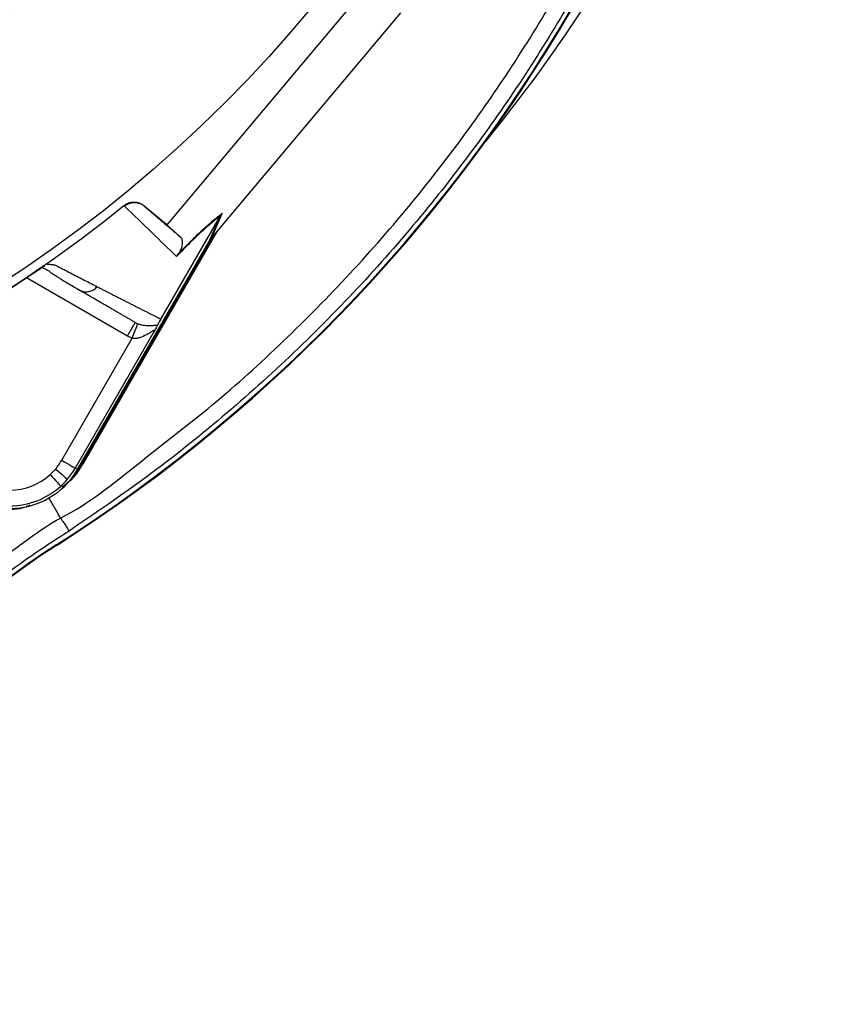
# Model space of a CAD drawing. Header units: millimetres. Extents: x 1190 to 1790, y 1177 to 1877.
# Tile 5 of 13: x 1633 to 1790, y 1223 to 1411. Entities that reach past the tile are written whole.
import ezdxf

# ---------------------------------------------------------------- set-up
doc = ezdxf.new("R2010")
doc.units = ezdxf.units.MM

msp = doc.modelspace()

# ---------------------------------------------------------------- linework, layer by layer
at = {"color": 7, "linetype": 'Continuous', "lineweight": 25}
for p, q in [((1700.08, 1417.63), (1661.49, 1371.69)), ((1670.12, 1369.2), (1706.25, 1412.21)), ((1653.42, 1375.29), (1653.31, 1375.39)), ((1657.13, 1375.35), (1657.22, 1375.26)), ((1661.49, 1371.69), (1657.13, 1375.35)), ((1660.34, 1353.68), (1671.74, 1373.41)), ((1669.59, 1368.49), (1671.74, 1373.42)), ((1672.08, 1373.9), (1669.91, 1368.96)), ((1661.49, 1371.69), (1664.02, 1369.46)), ((1670.31, 1369.43), (1645.43, 1326.35)), ((1671.08, 1370.35), (1645.61, 1326.24)), ((1644.43, 1324.92), (1669.59, 1368.49)), ((1638.1, 1363.82), (1638.18, 1363.86)), ((1644.69, 1359.25), (1645.11, 1359.1)), ((1641.41, 1326.67), (1654.87, 1350)), ((1659.04, 1351.21), (1644, 1325.17)), ((1645.61, 1326.24), (1645.43, 1326.35)), ((1644, 1325.17), (1644.43, 1324.92)), ((1640.47, 1310.58), (1640.54, 1310.47))]:
    msp.add_line(p, q, dxfattribs=at)
at = {"color": 8, "linetype": 'Continuous', "lineweight": 25}
msp.add_line((1653.98, 1350.42), (1634.66, 1361.58), dxfattribs=at)
at = {"color": 7, "linetype": 'Continuous', "lineweight": 25, "flags": 128}
for points in [[(1654.87, 1350), (1655.08, 1350.53), (1655.28, 1351.04), (1655.46, 1351.51), (1655.62, 1351.93), (1655.76, 1352.28), (1655.86, 1352.55), (1655.93, 1352.72), (1655.95, 1352.79)], [(1641.41, 1326.67), (1641.9, 1326.38), (1642.38, 1326.11), (1642.82, 1325.85), (1643.21, 1325.63), (1643.54, 1325.44), (1643.78, 1325.3), (1643.94, 1325.21), (1644, 1325.17)], [(1645.43, 1326.35), (1644.12, 1324.38), (1644.01, 1324.24)], [(1639.21, 1323.94), (1639.59, 1323.52), (1639.97, 1323.11), (1640.31, 1322.73), (1640.61, 1322.4), (1640.86, 1322.12), (1641.05, 1321.91), (1641.18, 1321.78), (1641.23, 1321.72)], [(1640.23, 1325), (1640.66, 1324.63), (1641.09, 1324.27), (1641.47, 1323.94), (1641.82, 1323.65), (1642.1, 1323.41), (1642.32, 1323.22), (1642.46, 1323.1), (1642.51, 1323.06)]]:
    msp.add_lwpolyline(points, dxfattribs=at)
at = {"color": 7, "linetype": 'Continuous', "lineweight": 25}
for radius in [258.01, 217.51, 204, 203]:
    msp.add_circle((1490.08, 1577.37), radius, dxfattribs=at)
for centre, radius, start, end in [((1490.08, 1577.37), 300, 22.5, 252.1641), ((1490.08, 1577.37), 300, 320.7581, 22.5), ((1478.54, 1564.51), 301.17, 302.5259, 358.7768), ((1478.54, 1564.51), 301.3, 302.5259, 358.8214), ((1490.08, 1577.37), 259.7, 291.0565, 308.9435), ((1631.53, 1332.37), 11.4, 319.6989, 330), ((1631.53, 1332.37), 14.9, 270, 330), ((1631.53, 1332.37), 11.4, 270, 312.3248), ((1631.53, 1332.37), 11.4, 312.3248, 319.6989), ((1631.53, 1332.37), 14.4, 319.6989, 330), ((1631.53, 1332.37), 14.4, 270, 312.3248), ((1631.53, 1332.37), 14.4, 312.3248, 319.6989), ((1714.58, 1194.37), 137.7, 122.5259, 168.1501), ((1714.58, 1194.37), 137.83, 122.5259, 165.4043)]:
    msp.add_arc(centre, radius, start, end, dxfattribs=at)
msp.add_ellipse((1669.35, 1367.88), major_axis=(11.1, 13.24), ratio=0.015428, start_param=1.483174, end_param=1.50138, dxfattribs=at)
at = {"color": 8, "linetype": 'Continuous', "lineweight": 25}
for points, knots in [([(1779.06, 1557.37), (1779.03, 1554.61), (1778.92, 1545.19), (1777.36, 1529.19), (1774.54, 1510.55), (1770.71, 1493.2), (1766.24, 1477.12), (1760.88, 1461.27), (1754.62, 1445.72), (1747.5, 1430.49), (1739.54, 1415.67), (1730.77, 1401.3), (1721.21, 1387.42), (1710.58, 1373.69), (1698.83, 1360.23), (1685.92, 1347.13), (1672.24, 1334.86), (1657.92, 1323.41), (1647.84, 1316.56), (1642.82, 1313.15)], [0, 0, 0, 0, 0.0285087, 0.0971446, 0.1655486, 0.2229034, 0.2803029, 0.3376589, 0.395409, 0.4532041, 0.5109554, 0.5688687, 0.6268263, 0.6847385, 0.7478486, 0.811076, 0.8743028, 0.9374119, 1, 1, 1, 1]), ([(1641.19, 1315.63), (1641.19, 1315.63), (1646.57, 1318.32), (1655.96, 1326.12), (1670.37, 1337.04), (1683.86, 1349.31), (1696.65, 1362.24), (1708.29, 1375.58), (1718.81, 1389.17), (1728.27, 1402.92), (1736.96, 1417.15), (1744.84, 1431.83), (1751.89, 1446.9), (1758.08, 1462.31), (1763.39, 1478), (1767.81, 1493.92), (1771.6, 1511.1), (1774.36, 1529.55), (1775.83, 1543.58), (1775.95, 1551.09), (1775.96, 1552.01)], [0, 0, 0, 0, 0, 0.063786, 0.128113, 0.19256, 0.257007, 0.321335, 0.380369, 0.439449, 0.498484, 0.557352, 0.616264, 0.675131, 0.73359, 0.792094, 0.850552, 0.920259, 0.990203, 1, 1, 1, 1]), ([(1645.11, 1359.1), (1645.25, 1359.04), (1645.69, 1358.85), (1646.53, 1358.89), (1647.48, 1359.2), (1647.97, 1359.64), (1648.21, 1359.86)], [0, 0, 0, 0, 0.1405881, 0.432385, 0.7241855, 1, 1, 1, 1]), ([(1641.19, 1315.63), (1640.92, 1316.1), (1640.44, 1316.94), (1639.39, 1318.75), (1638.93, 1319.56)], [0, 0, 0, 0, 0.55688, 1, 1, 1, 1])]:
    msp.add_open_spline(points, degree=3, knots=knots, dxfattribs=at)
at = {"color": 7, "linetype": 'Continuous', "lineweight": 25}
for points, knots in [([(1653.31, 1375.39), (1653.58, 1375.61), (1653.89, 1375.77), (1654.54, 1376), (1654.88, 1376.06), (1655.4, 1376.05), (1655.58, 1376.04), (1655.91, 1375.97), (1656.08, 1375.93), (1656.57, 1375.75), (1656.86, 1375.57), (1657.13, 1375.35)], [0, 0, 0, 0, 0.25, 0.25, 0.5, 0.5, 0.625, 0.625, 0.75, 0.75, 1, 1, 1, 1]), ([(1663.37, 1365.65), (1661.86, 1367.11), (1660.28, 1368.64), (1656.96, 1371.84), (1655.23, 1373.52), (1653.4, 1375.28)], [0, 0, 0, 0, 0.5, 0.5, 1, 1, 1, 1]), ([(1653.42, 1375.29), (1653.69, 1375.51), (1653.99, 1375.68), (1654.65, 1375.91), (1654.99, 1375.96), (1655.51, 1375.96), (1655.68, 1375.94), (1656.01, 1375.88), (1656.18, 1375.84), (1656.5, 1375.72), (1656.66, 1375.64), (1656.95, 1375.47), (1657.09, 1375.37), (1657.22, 1375.26)], [0, 0, 0, 0, 0.25, 0.25, 0.5, 0.5, 0.625, 0.625, 0.75, 0.75, 0.875, 0.875, 1, 1, 1, 1]), ([(1671.74, 1373.41), (1671.24, 1373.03), (1670.69, 1372.59), (1669.81, 1371.84), (1669.5, 1371.58), (1668.85, 1371.01), (1668.52, 1370.71), (1667.48, 1369.75), (1666.73, 1369.04), (1665.13, 1367.47), (1664.28, 1366.6), (1663.37, 1365.65)], [0, 0, 0, 0, 0.25, 0.25, 0.375, 0.375, 0.5, 0.5, 0.75, 0.75, 1, 1, 1, 1]), ([(1663.64, 1366.07), (1664.09, 1366.54), (1664.54, 1367), (1665.4, 1367.87), (1665.82, 1368.29), (1667.04, 1369.48), (1667.79, 1370.2), (1668.83, 1371.16), (1669.17, 1371.46), (1669.82, 1372.04), (1670.13, 1372.31), (1671.02, 1373.06), (1671.57, 1373.51), (1672.08, 1373.9)], [0, 0, 0, 0, 0.125, 0.125, 0.25, 0.25, 0.5, 0.5, 0.625, 0.625, 0.75, 0.75, 1, 1, 1, 1]), ([(1664.02, 1369.46), (1664.14, 1369.36), (1664.24, 1369.22), (1664.39, 1368.9), (1664.44, 1368.71), (1664.47, 1368.38), (1664.47, 1368.25), (1664.45, 1367.99), (1664.44, 1367.84), (1664.38, 1367.59), (1664.36, 1367.5), (1664.3, 1367.32), (1664.27, 1367.21), (1664.18, 1366.99), (1664.13, 1366.86), (1664.01, 1366.63), (1663.96, 1366.55), (1663.87, 1366.4), (1663.83, 1366.34), (1663.75, 1366.22), (1663.7, 1366.15), (1663.64, 1366.07)], [0, 0, 0, 0, 0.25, 0.25, 0.5, 0.5, 0.625, 0.625, 0.75, 0.75, 0.8125, 0.8125, 0.875, 0.875, 0.9375, 0.9375, 0.96875, 0.96875, 0.984375, 0.984375, 1, 1, 1, 1]), ([(1634.18, 1361.25), (1634.24, 1361.3), (1634.38, 1361.39), (1634.58, 1361.52), (1634.78, 1361.65), (1634.97, 1361.78), (1635.17, 1361.91), (1635.36, 1362.04), (1635.55, 1362.16), (1635.74, 1362.29), (1635.92, 1362.41), (1636.16, 1362.57), (1636.45, 1362.76), (1636.78, 1362.97), (1637.08, 1363.17), (1637.37, 1363.36), (1637.63, 1363.53), (1637.88, 1363.68), (1638.03, 1363.77), (1638.1, 1363.82)], [0, 0, 0, 0, 0.043919, 0.087472, 0.13073, 0.173768, 0.216664, 0.259492, 0.30233, 0.345255, 0.388344, 0.431671, 0.51489, 0.596546, 0.677156, 0.757259, 0.837405, 0.91814, 1, 1, 1, 1]), ([(1634.18, 1361.25), (1634.56, 1361.51), (1635.33, 1362.02), (1636.42, 1362.74), (1637.28, 1363.3), (1637.61, 1363.5), (1637.73, 1363.58)], [0, 0, 0, 0, 0.272037, 0.551472, 0.845023, 1, 1, 1, 1]), ([(1637.82, 1363.39), (1637.96, 1363.36), (1638.55, 1363.24), (1639.09, 1362.72), (1639.91, 1362.19), (1641.12, 1361.4), (1642.85, 1360.36), (1644.32, 1359.51), (1645.09, 1359.06)], [0, 0, 0, 0, 0.0384065, 0.1575868, 0.2772604, 0.4055065, 0.6863698, 1, 1, 1, 1]), ([(1638.6, 1364.16), (1638.67, 1364.16), (1638.81, 1364.17), (1639.02, 1364.16), (1639.21, 1364.15), (1639.4, 1364.13), (1639.58, 1364.11), (1639.75, 1364.08), (1639.91, 1364.04), (1640.07, 1364), (1640.25, 1363.94), (1640.49, 1363.84), (1640.82, 1363.67), (1641.2, 1363.47), (1641.65, 1363.24), (1642.38, 1362.86), (1643.39, 1362.34), (1644.63, 1361.69), (1645.85, 1361.07), (1647.05, 1360.45), (1647.82, 1360.05), (1648.21, 1359.86)], [0, 0, 0, 0, 0.013423, 0.026738, 0.039956, 0.053088, 0.066144, 0.079134, 0.09207, 0.104963, 0.117824, 0.141662, 0.172831, 0.217057, 0.263491, 0.312127, 0.449156, 0.58733, 0.723761, 0.861313, 1, 1, 1, 1]), ([(1648.21, 1359.86), (1648.42, 1359.75), (1648.84, 1359.53), (1649.46, 1359.21), (1650.08, 1358.9), (1650.7, 1358.58), (1651.3, 1358.27), (1651.91, 1357.96), (1652.5, 1357.66), (1653.1, 1357.36), (1653.68, 1357.06), (1654.27, 1356.76), (1654.84, 1356.47), (1655.42, 1356.18), (1655.98, 1355.89), (1656.55, 1355.6), (1657.1, 1355.32), (1657.66, 1355.04), (1658.2, 1354.76), (1658.75, 1354.49), (1659.28, 1354.21), (1659.82, 1353.94), (1660.17, 1353.77), (1660.34, 1353.68)], [0, 0, 0, 0, 0.045336, 0.090894, 0.136674, 0.182678, 0.228907, 0.275362, 0.322044, 0.368954, 0.416093, 0.463462, 0.511063, 0.558896, 0.606962, 0.655262, 0.703798, 0.752569, 0.801578, 0.850824, 0.900309, 0.950034, 1, 1, 1, 1]), ([(1655.48, 1353.02), (1655.28, 1353.13), (1654.89, 1353.36), (1654.29, 1353.71), (1653.69, 1354.06), (1653.08, 1354.41), (1652.47, 1354.76), (1651.85, 1355.12), (1651.22, 1355.48), (1650.59, 1355.84), (1649.96, 1356.21), (1649.32, 1356.58), (1648.67, 1356.95), (1648.02, 1357.33), (1647.37, 1357.71), (1646.7, 1358.09), (1646.04, 1358.47), (1645.37, 1358.86), (1644.91, 1359.12), (1644.69, 1359.25)], [0, 0, 0, 0, 0.061953, 0.123509, 0.18467, 0.245435, 0.305808, 0.365787, 0.425376, 0.484574, 0.543383, 0.601804, 0.659839, 0.717488, 0.774754, 0.831636, 0.888137, 0.944258, 1, 1, 1, 1]), ([(1660.34, 1353.68), (1660.26, 1353.53), (1660.18, 1353.39), (1660.05, 1353.15), (1660, 1353.04), (1659.9, 1352.86), (1659.86, 1352.78), (1659.79, 1352.64), (1659.76, 1352.57), (1659.73, 1352.51)], [0, 0, 0, 0, 0.25, 0.25, 0.5, 0.5, 0.75, 0.75, 1, 1, 1, 1]), ([(1653.98, 1350.42), (1654.18, 1350.76), (1654.37, 1351.1), (1654.73, 1351.73), (1654.9, 1352.02), (1655.18, 1352.5), (1655.29, 1352.69), (1655.44, 1352.95), (1655.48, 1353.02), (1655.48, 1353.02)], [0, 0, 0, 0, 0.25, 0.25, 0.5, 0.5, 0.75, 0.75, 1, 1, 1, 1]), ([(1655.95, 1352.79), (1656.18, 1352.7), (1656.4, 1352.64), (1656.82, 1352.54), (1657.02, 1352.51), (1657.59, 1352.44), (1657.94, 1352.44), (1658.56, 1352.45), (1658.84, 1352.47), (1659.34, 1352.51), (1659.56, 1352.53), (1659.73, 1352.51)], [0, 0, 0, 0, 0.125, 0.125, 0.25, 0.25, 0.5, 0.5, 0.75, 0.75, 1, 1, 1, 1]), ([(1659.73, 1352.51), (1659.7, 1352.45), (1659.66, 1352.37), (1659.57, 1352.19), (1659.52, 1352.09), (1659.4, 1351.87), (1659.33, 1351.74), (1659.19, 1351.48), (1659.11, 1351.34), (1659.04, 1351.21)], [0, 0, 0, 0, 0.25, 0.25, 0.5, 0.5, 0.75, 0.75, 1, 1, 1, 1]), ([(1659.04, 1351.21), (1659.07, 1351.28), (1659.1, 1351.34), (1659.12, 1351.45), (1659.12, 1351.49), (1659.05, 1351.51), (1659, 1351.49), (1658.86, 1351.43), (1658.79, 1351.38), (1658.55, 1351.24), (1658.37, 1351.12), (1658.01, 1350.89), (1657.82, 1350.78), (1657.23, 1350.45), (1656.8, 1350.25), (1656.11, 1350.04), (1655.87, 1349.98), (1655.5, 1349.95), (1655.38, 1349.94), (1655.12, 1349.95), (1655, 1349.97), (1654.87, 1350)], [0, 0, 0, 0, 0.0625, 0.0625, 0.125, 0.125, 0.1875, 0.1875, 0.25, 0.25, 0.375, 0.375, 0.5, 0.5, 0.75, 0.75, 0.875, 0.875, 0.9375, 0.9375, 1, 1, 1, 1]), ([(1645.61, 1326.24), (1644.76, 1324.87), (1643.62, 1323.05), (1641.89, 1321.81), (1641.46, 1321.5)], [0, 0, 0, 0, 0.752145, 1, 1, 1, 1]), ([(1635.32, 1318.06), (1635.06, 1317.95), (1633.33, 1317.19), (1631.42, 1317.15), (1629.8, 1317.11)], [0, 0, 0, 0, 0.153546, 1, 1, 1, 1]), ([(1588.54, 1259.09), (1588.54, 1259.09), (1590.3, 1262.6), (1594.24, 1269.42), (1600.86, 1279.16), (1608.29, 1288.31), (1616.52, 1296.85), (1625.48, 1304.83), (1633.97, 1310.78), (1639.11, 1314.59), (1641.19, 1315.63), (1641.19, 1315.63)], [0, 0, 0, 0, 0.000001, 0.150682, 0.301363, 0.45161, 0.601858, 0.756177, 0.910499, 0.999999, 1, 1, 1, 1]), ([(1641.19, 1315.63), (1641.22, 1315.59), (1641.28, 1315.5), (1641.47, 1315.21), (1641.59, 1315.02), (1641.89, 1314.57), (1642.06, 1314.31), (1642.43, 1313.75), (1642.62, 1313.45), (1642.82, 1313.15)], [0, 0, 0, 0, 0.25, 0.25, 0.5, 0.5, 0.75, 0.75, 1, 1, 1, 1]), ([(1642.82, 1313.15), (1640.69, 1311.76), (1636.44, 1308.99), (1630.2, 1304.57), (1624.26, 1299.73), (1617.62, 1293.73), (1610.53, 1286.34), (1603.28, 1277.4), (1596.71, 1267.88), (1593.03, 1261.12), (1591.19, 1257.73)], [0, 0, 0, 0, 0.099352, 0.198653, 0.298813, 0.398973, 0.548487, 0.69904, 0.849001, 1, 1, 1, 1])]:
    msp.add_open_spline(points, degree=3, knots=knots, dxfattribs=at)
for points in [[(1657.22, 1375.26), (1659.64, 1373.21), (1661.9, 1371.28), (1664.02, 1369.46)], [(1671.74, 1373.42), (1671.84, 1373.59), (1671.95, 1373.75), (1672.08, 1373.9)], [(1671.74, 1373.42), (1671.74, 1373.42), (1671.74, 1373.41), (1671.74, 1373.41)], [(1669.59, 1368.49), (1669.68, 1368.66), (1669.79, 1368.82), (1669.91, 1368.96)], [(1663.64, 1366.07), (1663.54, 1365.94), (1663.44, 1365.8), (1663.37, 1365.65)], [(1605.19, 1344.52), (1615.2, 1349.47), (1624.89, 1355.06), (1634.18, 1361.25)], [(1655.48, 1353.02), (1655.63, 1352.93), (1655.79, 1352.86), (1655.95, 1352.79)], [(1654.87, 1350), (1654.56, 1350.11), (1654.27, 1350.26), (1653.98, 1350.42)]]:
    msp.add_open_spline(points, degree=3, dxfattribs=at)

doc.saveas('drawing.dxf')
